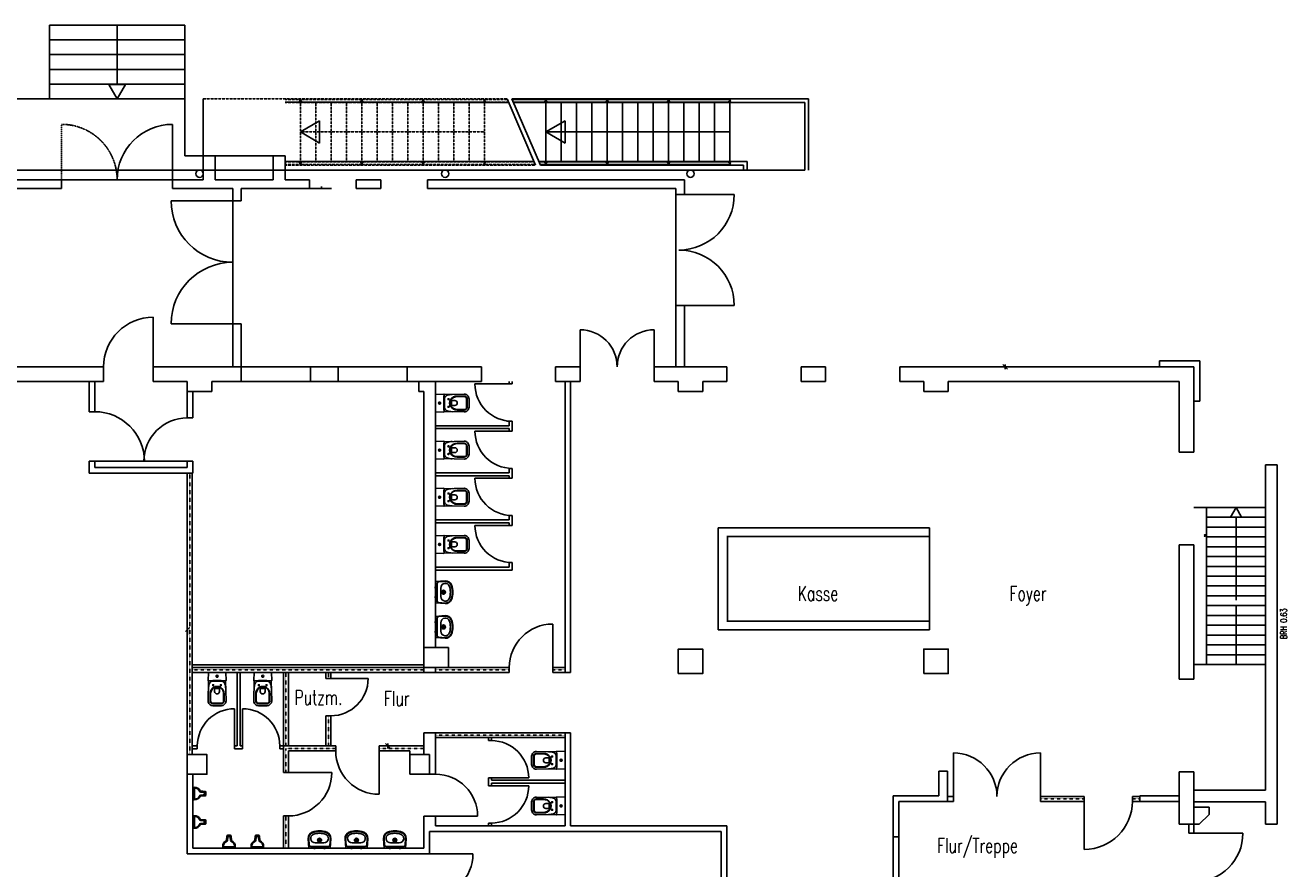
# Model space of a CAD drawing. Extents: x -72180 to 1827, y -18588 to 32277.
# Tile 4 of 4: x -23993 to 1702, y -6754 to 10433. Entities that reach past the tile are written whole.
import ezdxf

# ---------------------------------------------------------------- set-up
doc = ezdxf.new("R2010")
doc.units = 0
doc.header["$LTSCALE"] = 0.3
doc.header["$MEASUREMENT"] = 0
for name, pattern in [('AUSGEZOGEN', [0]), ('DOT2', [0.125, 0, -0.125]), ('GESTRICHELT', [0.75, 0.5, -0.25]), ('STRICHPUNKT', [1, 0.5, -0.25, 0, -0.25]), ('VERDECKT', [0.375, 0.25, -0.125])]:
    doc.linetypes.add(name, pattern=pattern)
doc.layers.get('0').update_dxf_attribs({"linetype": 'AUSGEZOGEN'})
for name, color, linetype in [('A---KANTD------', 7, 'CONTINUOUS'), ('A---KN--D------', 7, 'CONTINUOUS'), ('A---KN--Y------', 7, 'CONTINUOUS'), ('A---SA--D------', 7, 'AUSGEZOGEN'), ('SYMLAYER_7', 7, 'CONTINUOUS')]:
    doc.layers.add(name, color=color, linetype=linetype)
doc.styles.add('SIMPLEX7', font='simplexn.shx', dxfattribs={"width": 0.7})

# ---------------------------------------------------------------- blocks, each defined once
blk = doc.blocks.new('KOTE1')
for p, q in [((0, 0), (-0.113, 0.195)), ((-0.113, 0.195), (0.113, 0.195)), ((0.113, 0.195), (0, 0))]:
    blk.add_line(p, q)
blk = doc.blocks.new('BISA1-11')
at = {"layer": 'A---SA--D------', "color": 0, "linetype": 'STRICHPUNKT'}
for p, q in [((-0.1, -0.025), (-0.1, 0.025)), ((0.1, -0.025), (0.1, 0.025)), ((-0.05, -0.16), (0.05, -0.16)), ((0, -0.11), (0, -0.21))]:
    blk.add_line(p, q, dxfattribs=at)
at = {"layer": 'A---SA--D------', "color": 0}
blk.add_line((0.18, -0.195), (0.18, -0.195), dxfattribs=at)
for points in [[(0.23, -0.192), (0.216, 0), (-0.216, 0), (-0.23, -0.192, 0.327655), (-0.148, -0.322, 0.188791), (0.148, -0.322, 0.327655)], [(-0.22, -0.193), (-0.21, -0.058, -0.393479), (-0.18, -0.03), (0.18, -0.03, -0.393479), (0.21, -0.058), (0.22, -0.193, -0.327655), (0.144, -0.313, -0.18876), (-0.144, -0.313, -0.327655)], [(0.129, -0.276, 0.342139), (0.18, -0.19, 0.380741), (0.084, -0.105), (-0.084, -0.105, 0.380741), (-0.18, -0.19, 0.342139), (-0.129, -0.276, 0.188616)]]:
    blk.add_lwpolyline(points, format="xyb", close=True, dxfattribs=at)
for radius in [0.04, 0.032]:
    blk.add_circle((0, -0.16), radius, dxfattribs=at)
blk = doc.blocks.new('BISA3-11')
at = {"layer": 'A---SA--D------', "color": 0, "linetype": 'STRICHPUNKT'}
for p, q in [((-0.078, -0.24), (-0.078, -0.28)), ((-0.03, -0.08), (0.03, -0.08)), ((0, -0.05), (0, -0.11)), ((0.078, -0.24), (0.078, -0.28)), ((-0.098, -0.26), (-0.058, -0.26)), ((0.058, -0.26), (0.098, -0.26))]:
    blk.add_line(p, q, dxfattribs=at)
at = {"layer": 'A---SA--D------', "color": 0}
for points in [[(0.183, -0.164), (0.177, 0), (-0.177, 0), (-0.183, -0.164, 0.409558), (-0.173, -0.174, 0.026477), (0.173, -0.174, 0.409558)], [(0.143, -0.44, 0.263418), (0.068, -0.303, 0.262419), (-0.068, -0.303, 0.263418), (-0.142, -0.44), (-0.142, -0.58, 0.414214), (-0.082, -0.64), (0.083, -0.64, 0.414214), (0.143, -0.58)], [(0.133, -0.44, 0.263573), (0.063, -0.311, 0.258495), (-0.063, -0.311, 0.263573), (-0.132, -0.44), (-0.132, -0.58, 0.414214), (-0.082, -0.63), (0.083, -0.63, 0.414214), (0.133, -0.58)]]:
    blk.add_lwpolyline(points, format="xyb", close=True, dxfattribs=at)
for points in [[(0.173, -0.175), (0.183, -0.58, -0.414214), (0.083, -0.68), (-0.082, -0.68, -0.414214), (-0.182, -0.58), (-0.172, -0.175)], [(-0.099, -0.178, 0.250832), (-0.159, -0.232, 0.049817), (-0.176, -0.334, 0.062508)], [(0.099, -0.178, -0.250832), (0.159, -0.232, -0.049817), (0.176, -0.334, -0.062508)], [(0.063, -0.311, 0.498493), (0.05, -0.321), (0.05, -0.39, -1), (-0.05, -0.39), (-0.05, -0.321, 0.498493), (-0.063, -0.311)], [(-0.05, -0.336, -0.414214), (-0.04, -0.326), (0.04, -0.326, -0.414214), (0.05, -0.336)]]:
    blk.add_lwpolyline(points, format="xyb", dxfattribs=at)
for centre, radius in [((-0.078, -0.26), 0.01), ((0, -0.08), 0.02), ((0.078, -0.26), 0.01)]:
    blk.add_circle(centre, radius, dxfattribs=at)
blk.add_arc((0, -1.592), 1.428, 83.0621, 96.9379, dxfattribs=at)
blk = doc.blocks.new('PISSOIR')
at = {"layer": 'A---SA--D------', "color": 0}
for p, q in [((-0.128, -0.028), (0.128, -0.028)), ((-0.104, 0), (0.104, 0)), ((-0.044, -0.25), (-0.053, -0.155)), ((-0.031, -0.158), (-0.026, -0.216)), ((0.053, -0.155), (0.044, -0.25)), ((0.026, -0.263), (-0.026, -0.263))]:
    blk.add_line(p, q, dxfattribs=at)
for points in [[(0.128, -0.028, 0.301625), (0.112, -0.011, 0.098826), (-0.112, -0.011, 0.301583), (-0.128, -0.028)], [(-0.058, -0.148, 0.01436), (-0.054, -0.149, -0.347547), (-0.045, -0.159), (-0.037, -0.248, 0.167746), (-0.032, -0.261, 0.107846), (-0.026, -0.263)], [(0.055, -0.135, -0.01436), (0.051, -0.135, 0.343369), (0.031, -0.158), (0.026, -0.216, -0.386241), (0.005, -0.235), (-0.005, -0.235)], [(0.058, -0.148, -0.01436), (0.054, -0.149, 0.347547), (0.045, -0.159), (0.037, -0.248, -0.167746), (0.032, -0.261, -0.107846), (0.026, -0.263)]]:
    blk.add_lwpolyline(points, format="xyb", dxfattribs=at)
for centre, radius, start, end in [((-0.104, -0.023), 0.0235, 88.6693, 182.6364), ((0.104, -0.023), 0.0235, 357.3636, 91.3307), ((0.031, -0.027), 0.159, 178.9782, 180.2137), ((0.005, -0.031), 0.133, 178.576, 241.452), ((0.005, -0.031), 0.119, 178.576, 241.452), ((-0.06, -0.155), 0.007, 3.1983, 76.4166), ((-0.04, -0.074), 0.0628, 256.4166, 259.7074), ((-0.056, -0.159), 0.0245, 3.904, 79.7074), ((-0.026, -0.244), 0.0182, 197.6272, 272.0002), ((-0.005, -0.214), 0.021, 185.5255, 270), ((0.026, -0.244), 0.0182, 267.9998, 342.3728), ((-0.005, -0.031), 0.119, 298.548, 1.424), ((0.06, -0.155), 0.007, 103.5834, 176.8017), ((-0.005, -0.031), 0.133, 298.548, 1.424), ((-0.031, -0.027), 0.159, 359.7863, 1.0218)]:
    blk.add_arc(centre, radius, start, end, dxfattribs=at)
blk = doc.blocks.new('SOIR')
blk.add_blockref('PISSOIR', (0, 0))
blk = doc.blocks.new('STRICH')
for p, q in [((5, 5), (-5, -5)), ((-5, 0), (5, 0))]:
    blk.add_line(p, q)
blk = doc.blocks.new('LUG60x30x5-0')
at = {"layer": 'A---KN--D------'}
for p, q in [((0, 0.06), (0.002, 0.06)), ((0, 0.06), (0, 0)), ((0, 0), (0.03, 0)), ((0.005, 0.057), (0.005, 0.011)), ((0.011, 0.005), (0.027, 0.005)), ((0.03, 0.002), (0.03, 0))]:
    blk.add_line(p, q, dxfattribs=at)
for centre, radius, start, end in [((0.002, 0.057), 0.003, 0, 90), ((0.011, 0.011), 0.006, 180, 270), ((0.027, 0.002), 0.003, 0, 90)]:
    blk.add_arc(centre, radius, start, end, dxfattribs=at)
blk = doc.blocks.new('Gel-Pfosten-ein')
at = {"layer": 'A---KANTD------'}
blk.add_line((0, -0.015), (0.003, -0.015), dxfattribs=at)
at = {"layer": 'A---KN--D------'}
for p, q in [((0, 0.004), (0, -0.004)), ((0.05, 0.004), (0, 0.004)), ((0.05, 0.004), (0.05, -0.004))]:
    blk.add_line(p, q, dxfattribs=at)
at = {"layer": 'A---KN--Y------'}
for p, q in [((0.004, -0.034), (0.004, -0.013)), ((0.004, -0.013), (0.007, -0.013)), ((0.004, -0.034), (0.007, -0.034)), ((0.007, -0.034), (0.007, -0.013))]:
    blk.add_line(p, q, dxfattribs=at)
at = {"layer": 'SYMLAYER_7', "color": 4}
for p, q in [((0.019, 0.004), (0.019, 0.005)), ((0.019, 0.005), (0.031, 0.005)), ((0.019, 0.004), (0.019, 0.004)), ((0.02, 0.004), (0.02, 0.004)), ((0.029, 0.008), (0.021, 0.008)), ((0.021, 0.008), (0.021, 0.005)), ((0.022, 0.008), (0.022, 0.005)), ((0.022, 0.004), (0.022, 0)), ((0.022, -0.009), (0.022, 0.003)), ((0.024, 0.004), (0.024, -0.001)), ((0.024, -0.009), (0.024, 0.004)), ((0.026, -0.001), (0.026, 0.004)), ((0.026, 0.004), (0.026, -0.009)), ((0.028, 0.008), (0.028, 0.005)), ((0.028, 0.004), (0.028, 0)), ((0.028, -0.009), (0.028, 0.003)), ((0.029, 0.005), (0.029, 0.008)), ((0.031, 0.005), (0.031, 0.004)), ((0.019, -0.009), (0.019, -0.01)), ((0.019, -0.01), (0.031, -0.01)), ((0.021, -0.013), (0.021, -0.01)), ((0.029, -0.013), (0.021, -0.013)), ((0.022, -0.013), (0.022, -0.01)), ((0.028, -0.013), (0.028, -0.01)), ((0.029, -0.01), (0.029, -0.013)), ((0.031, -0.01), (0.031, -0.009))]:
    blk.add_line(p, q, dxfattribs=at)
at = {"layer": 'A---KN--Y------', "rotation": 270}
blk.add_blockref('LUG60x30x5-0', (-0.005, -0.004), dxfattribs=at)
blk = doc.blocks.new('Gel-Pfosten-beid')
at = {"layer": 'A---KANTD------'}
for p, q in [((0, 0.015), (0.003, 0.015)), ((0, -0.015), (0.003, -0.015))]:
    blk.add_line(p, q, dxfattribs=at)
at = {"layer": 'A---KN--D------'}
for p, q in [((0.05, 0.004), (0, 0.004)), ((0, 0.004), (0, -0.004)), ((0.05, 0.004), (0.05, -0.004))]:
    blk.add_line(p, q, dxfattribs=at)
at = {"layer": 'A---KN--Y------'}
for p, q in [((0.004, 0.034), (0.007, 0.034)), ((0.004, 0.034), (0.004, 0.013)), ((0.004, 0.013), (0.007, 0.013)), ((0.007, 0.034), (0.007, 0.013)), ((0.004, -0.013), (0.007, -0.013)), ((0.004, -0.034), (0.004, -0.013)), ((0.004, -0.034), (0.007, -0.034)), ((0.007, -0.034), (0.007, -0.013))]:
    blk.add_line(p, q, dxfattribs=at)
at = {"layer": 'SYMLAYER_7', "color": 4}
for p, q in [((0.019, 0.01), (0.031, 0.01)), ((0.019, 0.009), (0.019, 0.01)), ((0.021, 0.013), (0.021, 0.01)), ((0.029, 0.013), (0.021, 0.013)), ((0.022, 0.013), (0.022, 0.01)), ((0.022, -0.009), (0.022, 0.009)), ((0.024, -0.009), (0.024, 0.009)), ((0.026, 0.009), (0.026, -0.009)), ((0.028, 0.013), (0.028, 0.01)), ((0.028, -0.009), (0.028, 0.009)), ((0.029, 0.01), (0.029, 0.013)), ((0.031, 0.01), (0.031, 0.009)), ((0.019, -0.009), (0.019, -0.01)), ((0.019, -0.01), (0.031, -0.01)), ((0.021, -0.013), (0.021, -0.01)), ((0.029, -0.013), (0.021, -0.013)), ((0.022, -0.013), (0.022, -0.01)), ((0.028, -0.013), (0.028, -0.01)), ((0.029, -0.01), (0.029, -0.013)), ((0.031, -0.01), (0.031, -0.009))]:
    blk.add_line(p, q, dxfattribs=at)
at = {"layer": 'A---KN--Y------', "extrusion": (0, 0, -1), "zscale": -1, "rotation": 90}
blk.add_blockref('LUG60x30x5-0', (0.005, 0.004), dxfattribs=at)
at = {"layer": 'A---KN--Y------', "rotation": 270}
blk.add_blockref('LUG60x30x5-0', (-0.005, -0.004), dxfattribs=at)
blk = doc.blocks.new('_OBLIQUE')
at = {"color": 0, "linetype": 'ByBlock'}
blk.add_line((-0.5, -0.5), (0.5, 0.5), dxfattribs=at)

msp = doc.modelspace()

# ---------------------------------------------------------------- linework, layer by layer
at = {"color": 7}
for p, q in [((-23502, 8933), (-23502, 10433)), ((-20742, 10433), (-23502, 10433)), ((-22122, 9225), (-22122, 10433)), ((-20742, 7773), (-20742, 10433)), ((-20742, 10133), (-23502, 10133)), ((-20742, 9833), (-23502, 9833)), ((-20742, 9533), (-23502, 9533)), ((-20742, 9233), (-23502, 9233)), ((-20742, 8933), (-24852, 8933)), ((-20367, 7773), (-20367, 8933)), ((-14179, 8933), (-13600, 7583)), ((-14079, 8933), (-13500, 7583)), ((-14079, 8933), (-9288, 8933)), ((-13394, 8918), (-14073, 8918)), ((-14050, 8866), (-13404, 8866)), ((-13404, 8863), (-14049, 8863)), ((-13423, 8858), (-14047, 8858)), ((-14047, 8858), (-9288, 8858)), ((-13389, 8858), (-13389, 7658)), ((-12144, 8918), (-13385, 8918)), ((-13374, 8866), (-12154, 8866)), ((-12154, 8863), (-13374, 8863)), ((-13355, 8858), (-12173, 8858)), ((-13077, 8858), (-13077, 7658)), ((-12764, 8858), (-12764, 7658)), ((-12452, 8858), (-12452, 7658)), ((-12173, 8867), (-12173, 8870)), ((-12173, 8870), (-12152, 8870)), ((-12173, 8867), (-12152, 8867)), ((-12154, 8863), (-12154, 8866)), ((-12149, 8892), (-12152, 8892)), ((-12152, 8892), (-12152, 8884)), ((-12152, 8890), (-12149, 8890)), ((-12152, 8885), (-12149, 8885)), ((-12152, 8884), (-12149, 8884)), ((-12152, 8867), (-12152, 8870)), ((-12149, 8882), (-12149, 8894)), ((-12149, 8894), (-12148, 8894)), ((-12148, 8882), (-12149, 8882)), ((-12148, 8891), (-12136, 8891)), ((-12135, 8889), (-12148, 8889)), ((-12148, 8886), (-12135, 8886)), ((-12148, 8884), (-12136, 8884)), ((-12135, 8913), (-12143, 8913)), ((-12143, 8913), (-12135, 8913)), ((-12143, 8913), (-12143, 8863)), ((-12143, 8891), (-12139, 8891)), ((-12138, 8889), (-12143, 8889)), ((-12143, 8889), (-12130, 8889)), ((-12143, 8886), (-12138, 8886)), ((-12130, 8886), (-12143, 8886)), ((-12143, 8884), (-12139, 8884)), ((-12135, 8863), (-12143, 8863)), ((-12143, 8863), (-12135, 8863)), ((-12130, 8891), (-12142, 8891)), ((-12130, 8884), (-12142, 8884)), ((-12140, 8889), (-12135, 8889)), ((-12135, 8886), (-12140, 8886)), ((-12135, 8891), (-12139, 8891)), ((-12135, 8884), (-12139, 8884)), ((-12139, 8858), (-12139, 7658)), ((-10894, 8918), (-12135, 8918)), ((-12135, 8913), (-12135, 8863)), ((-12129, 8894), (-12130, 8894)), ((-12130, 8882), (-12129, 8882)), ((-12129, 8882), (-12129, 8894)), ((-12129, 8892), (-12126, 8892)), ((-12126, 8890), (-12129, 8890)), ((-12126, 8885), (-12129, 8885)), ((-12126, 8884), (-12129, 8884)), ((-12127, 8867), (-12127, 8870)), ((-12105, 8870), (-12127, 8870)), ((-12105, 8867), (-12127, 8867)), ((-12126, 8892), (-12126, 8884)), ((-12124, 8866), (-10904, 8866)), ((-12124, 8863), (-12124, 8866)), ((-10904, 8863), (-12124, 8863)), ((-10923, 8858), (-12115, 8858)), ((-12105, 8867), (-12105, 8870)), ((-11827, 8858), (-11827, 7658)), ((-11514, 8858), (-11514, 7658)), ((-11202, 8858), (-11202, 7658)), ((-10889, 8858), (-10889, 7658)), ((-9644, 8918), (-10885, 8918)), ((-10874, 8866), (-9654, 8866)), ((-9654, 8863), (-10874, 8863)), ((-10855, 8858), (-9673, 8858)), ((-10577, 8858), (-10577, 7658)), ((-10264, 8858), (-10264, 7658)), ((-9952, 8858), (-9952, 7658)), ((-9639, 8858), (-9639, 7658)), ((-9288, 8933), (-8038, 8933)), ((-9288, 8858), (-8113, 8858)), ((-8113, 8858), (-8113, 7483)), ((-8038, 8933), (-8038, 7483)), ((-20992, 8413), (-20992, 7283)), ((-13389, 8258), (-9639, 8258)), ((-20367, 7283), (-20367, 7773)), ((-20367, 7773), (-20127, 7773)), ((-20127, 7283), (-20127, 7773)), ((-18942, 7773), (-18702, 7773)), ((-18942, 7283), (-18942, 7773)), ((-18702, 7283), (-18702, 7773)), ((-18702, 7483), (-24852, 7483)), ((-13423, 7658), (-13532, 7658)), ((-13532, 7658), (-9288, 7658)), ((-13404, 7653), (-13530, 7653)), ((-13529, 7650), (-13404, 7650)), ((-13394, 7598), (-13506, 7598)), ((-13500, 7583), (-9363, 7583)), ((-12144, 7598), (-13385, 7598)), ((-12154, 7653), (-13374, 7653)), ((-13374, 7650), (-12154, 7650)), ((-13355, 7658), (-12173, 7658)), ((-12173, 7649), (-12173, 7646)), ((-12173, 7649), (-12152, 7649)), ((-12173, 7646), (-12152, 7646)), ((-12154, 7653), (-12154, 7650)), ((-12152, 7649), (-12152, 7646)), ((-12152, 7624), (-12152, 7632)), ((-12152, 7632), (-12149, 7632)), ((-12152, 7630), (-12149, 7630)), ((-12152, 7625), (-12149, 7625)), ((-12149, 7624), (-12152, 7624)), ((-12148, 7634), (-12149, 7634)), ((-12149, 7634), (-12149, 7622)), ((-12149, 7622), (-12148, 7622)), ((-12148, 7631), (-12136, 7631)), ((-12148, 7629), (-12135, 7629)), ((-12135, 7626), (-12148, 7626)), ((-12148, 7624), (-12136, 7624)), ((-12143, 7603), (-12143, 7653)), ((-12143, 7653), (-12135, 7653)), ((-12135, 7653), (-12143, 7653)), ((-12143, 7631), (-12139, 7631)), ((-12130, 7629), (-12143, 7629)), ((-12143, 7629), (-12138, 7629)), ((-12143, 7626), (-12130, 7626)), ((-12138, 7626), (-12143, 7626)), ((-12143, 7624), (-12139, 7624)), ((-12143, 7603), (-12135, 7603)), ((-12135, 7603), (-12143, 7603)), ((-12130, 7631), (-12142, 7631)), ((-12130, 7624), (-12142, 7624)), ((-12135, 7629), (-12140, 7629)), ((-12140, 7626), (-12135, 7626)), ((-12135, 7631), (-12139, 7631)), ((-12135, 7624), (-12139, 7624)), ((-12135, 7603), (-12135, 7653)), ((-10894, 7598), (-12135, 7598)), ((-12130, 7634), (-12129, 7634)), ((-12129, 7622), (-12130, 7622)), ((-12129, 7634), (-12129, 7622)), ((-12126, 7632), (-12129, 7632)), ((-12126, 7630), (-12129, 7630)), ((-12126, 7625), (-12129, 7625)), ((-12129, 7624), (-12126, 7624)), ((-12127, 7649), (-12127, 7646)), ((-12105, 7649), (-12127, 7649)), ((-12105, 7646), (-12127, 7646)), ((-12126, 7624), (-12126, 7632)), ((-12124, 7653), (-12124, 7650)), ((-10904, 7653), (-12124, 7653)), ((-12124, 7650), (-10904, 7650)), ((-10923, 7658), (-12115, 7658)), ((-12105, 7649), (-12105, 7646)), ((-9644, 7598), (-10885, 7598)), ((-9654, 7653), (-10874, 7653)), ((-10874, 7650), (-9654, 7650)), ((-10855, 7658), (-9673, 7658)), ((-9331, 7658), (-9615, 7658)), ((-9363, 7583), (-9363, 7483)), ((-9288, 7658), (-9288, 7583)), ((-9288, 7583), (-9288, 7483)), ((-8113, 7483), (-9288, 7483)), ((-25517, 7283), (-23252, 7283)), ((-23252, 7283), (-23252, 7108)), ((-20992, 7283), (-23252, 7283)), ((-20992, 7283), (-20367, 7283)), ((-20992, 7283), (-20992, 7108)), ((-20127, 7283), (-18942, 7283)), ((-18702, 7283), (-18202, 7283)), ((-18202, 7283), (-18202, 7108)), ((-17252, 7283), (-16752, 7283)), ((-17252, 7283), (-17252, 7108)), ((-16752, 7283), (-16752, 7108)), ((-15802, 7283), (-10567, 7283)), ((-15802, 7283), (-15802, 7108)), ((-10567, 7283), (-10567, 6983)), ((-25517, 7108), (-23252, 7108)), ((-20992, 7108), (-19767, 7108)), ((-19767, 7108), (-19767, 6858)), ((-19592, 7108), (-19592, 6858)), ((-19592, 7108), (-18202, 7108)), ((-18958, 7108), (-17758, 7108)), ((-17958, 7128), (-17958, 7148)), ((-17252, 7108), (-16752, 7108)), ((-15802, 7108), (-10742, 7108)), ((-10742, 6983), (-10742, 7108)), ((-10742, 6983), (-10567, 6983)), ((-10742, 6983), (-10742, 4723)), ((-9552, 6983), (-10682, 6983)), ((-21022, 6858), (-19767, 6858)), ((-19592, 6858), (-19767, 6858)), ((-19767, 6858), (-19767, 4348)), ((-10742, 3473), (-10742, 4723)), ((-10742, 4723), (-10567, 4723)), ((-10682, 4723), (-9552, 4723)), ((-10567, 4723), (-10567, 3473)), ((-21387, 4483), (-21387, 3473)), ((-19767, 4348), (-21022, 4348)), ((-19767, 4348), (-19767, 3473)), ((-19592, 4348), (-19767, 4348)), ((-19592, 4348), (-19592, 3473)), ((-12692, 3473), (-12692, 4228)), ((-11182, 3473), (-11182, 4228)), ((-892, 3598), (-892, 3473)), ((-892, 3598), (-67, 3598)), ((-67, 2773), (-67, 3598)), ((-25807, 3473), (-22397, 3473)), ((-22397, 3173), (-22397, 3473)), ((-21387, 3473), (-19592, 3473)), ((-21387, 3173), (-21387, 3473)), ((-19592, 3173), (-19592, 3473)), ((-18182, 3473), (-19592, 3473)), ((-18182, 3473), (-17622, 3473)), ((-18182, 3173), (-18182, 3473)), ((-17622, 3173), (-17622, 3473)), ((-16212, 3473), (-17622, 3473)), ((-16212, 3473), (-14702, 3473)), ((-16212, 3173), (-16212, 3473)), ((-14702, 3473), (-14702, 3173)), ((-13192, 3473), (-12692, 3473)), ((-13192, 3473), (-13192, 3173)), ((-12692, 3473), (-12692, 3173)), ((-11182, 3473), (-9702, 3473)), ((-11182, 3473), (-11182, 3173)), ((-9702, 3473), (-9702, 3173)), ((-8192, 3473), (-7692, 3473)), ((-8192, 3473), (-8192, 3173)), ((-7692, 3473), (-7692, 3173)), ((-6182, 3473), (-192, 3473)), ((-6182, 3473), (-6182, 3173)), ((-3334, 3473), (-4174, 3473)), ((-892, 3473), (-192, 3473)), ((-192, 3473), (-192, 1733)), ((-25807, 3173), (-22397, 3173)), ((-22692, 3173), (-22692, 2558)), ((-22577, 3173), (-22577, 2558)), ((-21387, 3173), (-20692, 3173)), ((-20692, 3173), (-20692, 2973)), ((-20192, 3173), (-20192, 2973)), ((-20192, 3173), (-19592, 3173)), ((-18182, 3173), (-19592, 3173)), ((-18182, 3173), (-17622, 3173)), ((-16212, 3173), (-17622, 3173)), ((-16212, 3173), (-14702, 3173)), ((-15974, 3173), (-15974, 2973)), ((-15634, 3173), (-15634, -2247)), ((-14834, 3123), (-14074, 3123)), ((-14134, 3173), (-14134, 3123)), ((-14134, 3173), (-14134, 3123)), ((-14074, 3123), (-14134, 3123)), ((-14074, 3123), (-14134, 3123)), ((-14074, 3173), (-14074, 3123)), ((-14074, 3173), (-14074, 3123)), ((-13192, 3173), (-12692, 3173)), ((-12999, 3173), (-12999, -2752)), ((-12884, 3173), (-12884, -2752)), ((-11182, 3173), (-10692, 3173)), ((-10692, 3173), (-10692, 2973)), ((-10192, 3173), (-10192, 2973)), ((-10192, 3173), (-9702, 3173)), ((-8192, 3173), (-7692, 3173)), ((-6182, 3173), (-5692, 3173)), ((-5692, 3173), (-5692, 2973)), ((-5192, 3173), (-5192, 2973)), ((-5192, 3173), (-492, 3173)), ((-492, 3173), (-492, 1733)), ((-20692, 2973), (-20192, 2973)), ((-20692, 2433), (-20692, 2973)), ((-20577, 2433), (-20577, 2973)), ((-15974, 2973), (-15874, 2973)), ((-15874, 2973), (-15874, -2247)), ((-10692, 2973), (-10192, 2973)), ((-5692, 2973), (-5192, 2973)), ((-67, 2773), (-192, 2773)), ((-22577, 2558), (-22692, 2558)), ((-20692, 2433), (-20577, 2433)), ((-14074, 2363), (-14194, 2363)), ((-14134, 2363), (-14134, 2273)), ((-14074, 2363), (-14074, 2163)), ((-15634, 2273), (-14134, 2273)), ((-15634, 2213), (-14134, 2213)), ((-14834, 2163), (-14074, 2163)), ((-14134, 2213), (-14134, 2163)), ((-14074, 2163), (-14134, 2163)), ((-22692, 1548), (-22692, 1308)), ((-22577, 1548), (-22692, 1548)), ((-22577, 1548), (-22577, 1423)), ((-21567, 1548), (-22577, 1548)), ((-21577, 1548), (-20692, 1548)), ((-20692, 1423), (-20692, 1548)), ((-20692, 1548), (-20577, 1548)), ((-20577, 1308), (-20577, 1548)), ((-492, 1733), (-192, 1733)), ((-22692, 1308), (-20577, 1308)), ((-22577, 1423), (-20692, 1423)), ((-20692, 1308), (-20692, -4427)), ((-20592, 1308), (-20592, -4427)), ((-15634, 1313), (-14134, 1313)), ((-14074, 1403), (-14134, 1403)), ((-14134, 1403), (-14134, 1313)), ((-14074, 1403), (-14074, 1203)), ((1268, -5149), (1268, 1473)), ((1268, 1473), (1508, 1473)), ((1508, -5845), (1508, 1473)), ((-15634, 1253), (-14134, 1253)), ((-14834, 1203), (-14074, 1203)), ((-14134, 1253), (-14134, 1203)), ((-14074, 1203), (-14134, 1203)), ((-192, 608), (1268, 608)), ((68, -2592), (68, 608)), ((-15634, 353), (-14134, 353)), ((-15634, 293), (-14134, 293)), ((-14074, 443), (-14134, 443)), ((-14134, 443), (-14134, 353)), ((-14134, 293), (-14134, 243)), ((-14074, 443), (-14074, 243)), ((68, 408), (1268, 408)), ((668, 413), (668, -1279)), ((-14834, 243), (-14074, 243)), ((-14074, 243), (-14134, 243)), ((-5577, 193), (-9877, 193)), ((-9877, 193), (-9877, -1887)), ((-5577, 18), (-9702, 18)), ((-9687, 18), (-9687, -1712)), ((-5577, 18), (-5577, 193)), ((68, 208), (1268, 208)), ((68, 8), (1268, 8)), ((-492, -152), (-492, -2892)), ((-492, -152), (-192, -152)), ((-192, -152), (-192, -2892)), ((68, -192), (1268, -192)), ((68, -392), (1268, -392)), ((-15634, -607), (-14134, -607)), ((-15634, -667), (-14074, -667)), ((-14074, -517), (-14134, -517)), ((-14134, -517), (-14134, -607)), ((-14074, -517), (-14074, -667)), ((68, -592), (1268, -592)), ((68, -792), (1268, -792)), ((68, -992), (1268, -992)), ((68, -1192), (1268, -1192)), ((68, -1392), (1268, -1392)), ((668, -1379), (668, -2592)), ((-20592, -2585), (-20592, -1745)), ((-13249, -1767), (-13249, -2652)), ((-9702, -1712), (-5577, -1712)), ((-5577, -1712), (-5577, -1887)), ((68, -1592), (1268, -1592)), ((68, -1792), (1268, -1792)), ((-9877, -1887), (-5577, -1887)), ((68, -1992), (1268, -1992)), ((-15374, -2247), (-15874, -2247)), ((-15874, -2247), (-15874, -2652)), ((-15374, -2652), (-15374, -2247)), ((68, -2192), (1268, -2192)), ((68, -2392), (1268, -2392)), ((-20592, -2602), (-15874, -2602)), ((-20592, -2652), (-15874, -2652)), ((-20592, -2752), (-18734, -2752)), ((-19678, -2752), (-19678, -4252)), ((-19618, -2752), (-19618, -4252)), ((-18734, -4252), (-18734, -2752)), ((-18734, -2752), (-15874, -2752)), ((-18634, -4252), (-18634, -2752)), ((-17869, -2877), (-17869, -2752)), ((-17769, -2877), (-17769, -2752)), ((-15874, -2652), (-15374, -2652)), ((-15874, -2652), (-15874, -2752)), ((-15874, -2752), (-15634, -2752)), ((-15634, -2652), (-14134, -2652)), ((-15634, -2652), (-15634, -2752)), ((-15634, -2752), (-14134, -2752)), ((-14134, -2652), (-14134, -2752)), ((-13249, -2652), (-12999, -2652)), ((-13249, -2652), (-13249, -2752)), ((-13249, -2752), (-12999, -2752)), ((-12999, -2752), (-12884, -2752)), ((-192, -2592), (1268, -2592)), ((-17769, -2877), (-17869, -2877)), ((-17009, -2877), (-17769, -2877)), ((-492, -2892), (-192, -2892)), ((-19728, -3492), (-19728, -4252)), ((-19568, -3492), (-19568, -4252)), ((-17869, -4252), (-17869, -3637)), ((-17769, -3637), (-17869, -3637)), ((-17769, -4252), (-17769, -3637)), ((-15874, -3982), (-15634, -3982)), ((-15874, -3982), (-15874, -4427)), ((-15634, -3982), (-15634, -4827)), ((-15634, -3982), (-12999, -3982)), ((-15634, -4082), (-12999, -4082)), ((-14559, -4082), (-14559, -4142)), ((-14499, -4082), (-14499, -4142)), ((-12999, -3982), (-12884, -3982)), ((-12999, -3982), (-12999, -5882)), ((-12884, -3982), (-12884, -5882)), ((-20592, -4252), (-20488, -4252)), ((-20592, -4312), (-20488, -4312)), ((-20548, -4312), (-20488, -4312)), ((-20488, -4312), (-20488, -4252)), ((-19728, -4252), (-19678, -4252)), ((-19728, -4312), (-19728, -4252)), ((-19728, -4312), (-19568, -4312)), ((-19618, -4252), (-19568, -4252)), ((-19568, -4312), (-19568, -4252)), ((-18808, -4252), (-18734, -4252)), ((-18808, -4312), (-18808, -4252)), ((-18808, -4312), (-18734, -4312)), ((-18734, -4252), (-18734, -4792)), ((-18734, -4252), (-17669, -4252)), ((-18634, -4352), (-17669, -4352)), ((-18634, -4352), (-18634, -4792)), ((-17669, -4252), (-17669, -4352)), ((-16784, -4252), (-16784, -4352)), ((-16784, -4252), (-15874, -4252)), ((-16784, -5237), (-16784, -4352)), ((-16784, -4352), (-16159, -4352)), ((-16159, -4427), (-16159, -4352)), ((-14559, -4142), (-14499, -4142)), ((-20692, -4427), (-20692, -4827)), ((-15759, -4427), (-15759, -4827)), ((-5087, -4395), (-5087, -5280)), ((-3317, -4395), (-3317, -5280)), ((-20692, -4827), (-20692, -6447)), ((-20577, -4827), (-20577, -6332)), ((-18634, -4792), (-18734, -4792)), ((-17749, -4792), (-18634, -4792)), ((-15759, -4827), (-15634, -4827)), ((-5382, -5265), (-5382, -4765)), ((-5382, -4765), (-5207, -4765)), ((-5207, -5380), (-5207, -4765)), ((-492, -4777), (-492, -5845)), ((-492, -4777), (-192, -4777)), ((-192, -4777), (-192, -5845)), ((-14559, -4902), (-14499, -4902)), ((-14559, -4902), (-14559, -5062)), ((-14559, -5062), (-14499, -5062)), ((-13739, -4902), (-14499, -4902)), ((-14499, -4902), (-14499, -4952)), ((-12999, -4952), (-14499, -4952)), ((-14499, -5012), (-14499, -5062)), ((-12999, -5012), (-14499, -5012)), ((-13739, -5062), (-14499, -5062)), ((-5382, -5265), (-6312, -5265)), ((-6312, -6100), (-6312, -5265)), ((-5207, -5380), (-6197, -5380)), ((-6197, -6100), (-6197, -5380)), ((-5087, -5280), (-5207, -5280)), ((-5087, -5380), (-5207, -5380)), ((-5087, -5380), (-5087, -5280)), ((-3317, -5380), (-3317, -5280)), ((-2422, -5280), (-3317, -5280)), ((-2422, -5380), (-3317, -5380)), ((-2422, -5280), (-2422, -5380)), ((-2422, -6360), (-2422, -5380)), ((-1442, -5280), (-1442, -5380)), ((-1290, -5280), (-1442, -5280)), ((-1290, -5380), (-1442, -5380)), ((-492, -5265), (-1290, -5265)), ((-1290, -5380), (-1290, -5265)), ((-492, -5380), (-1290, -5380)), ((-492, -5265), (-492, -5322)), ((-492, -5280), (-492, -5395)), ((-492, -5322), (-492, -5380)), ((-192, -5149), (1268, -5149)), ((-192, -5389), (1268, -5389)), ((1268, -5845), (1268, -5389)), ((-192, -5499), (118, -5499)), ((-82, -5845), (118, -5649)), ((118, -5499), (118, -5649)), ((-18734, -5677), (-18734, -6332)), ((-18634, -5677), (-18734, -5677)), ((-18634, -5677), (-18634, -6332)), ((-15874, -5682), (-15634, -5682)), ((-15874, -5882), (-15874, -5682)), ((-15874, -5882), (-15874, -6332)), ((-15634, -5882), (-15634, -5682)), ((-15634, -5682), (-14779, -5682)), ((-15634, -5882), (-12999, -5882)), ((-14559, -5822), (-14499, -5822)), ((-14559, -5822), (-14559, -5882)), ((-14499, -5822), (-14499, -5882)), ((-12884, -5882), (-9702, -5882)), ((-9702, -5882), (-9702, -7727)), ((-492, -5845), (-192, -5845)), ((-292, -5845), (-292, -6027)), ((-192, -5845), (-192, -6027)), ((-192, -5845), (-82, -5845)), ((1268, -5845), (1508, -5845)), ((-15759, -5997), (-15759, -6447)), ((-15759, -5997), (-12884, -5997)), ((-12884, -5997), (-9817, -5997)), ((-9817, -5997), (-9817, -7727)), ((-6197, -6100), (-6312, -6100)), ((-6312, -6100), (-6312, -6985)), ((-6197, -6100), (-6197, -6985)), ((-192, -6027), (-292, -6027)), ((808, -6027), (-192, -6027)), ((-20577, -6332), (-15874, -6332)), ((-20692, -6447), (-15759, -6447)), ((-14874, -6447), (-15759, -6447))]:
    msp.add_line(p, q, dxfattribs=at)
at = {"color": 7, "linetype": 'GESTRICHELT', "ltscale": 2}
for p, q in [((-20382, 8933), (-14179, 8933)), ((-18393, 8918), (-18702, 8918)), ((-18702, 8866), (-18404, 8866)), ((-18404, 8863), (-18702, 8863)), ((-18702, 8858), (-14147, 8858)), ((-18389, 8858), (-18389, 7658)), ((-17144, 8918), (-18385, 8918)), ((-18374, 8866), (-17154, 8866)), ((-17154, 8863), (-18374, 8863)), ((-18355, 8858), (-17173, 8858)), ((-18077, 8858), (-18077, 7658)), ((-17764, 8858), (-17764, 7658)), ((-17452, 8858), (-17452, 7658)), ((-17173, 8870), (-17152, 8870)), ((-17173, 8867), (-17173, 8870)), ((-17173, 8867), (-17152, 8867)), ((-17154, 8863), (-17154, 8866)), ((-17152, 8892), (-17152, 8884)), ((-17149, 8892), (-17152, 8892)), ((-17152, 8890), (-17149, 8890)), ((-17152, 8885), (-17149, 8885)), ((-17152, 8884), (-17149, 8884)), ((-17152, 8867), (-17152, 8870)), ((-17149, 8894), (-17148, 8894)), ((-17149, 8882), (-17149, 8894)), ((-17148, 8882), (-17149, 8882)), ((-17148, 8891), (-17136, 8891)), ((-17135, 8889), (-17148, 8889)), ((-17148, 8886), (-17135, 8886)), ((-17148, 8884), (-17136, 8884)), ((-17143, 8913), (-17143, 8863)), ((-17143, 8913), (-17135, 8913)), ((-17135, 8913), (-17143, 8913)), ((-17143, 8891), (-17139, 8891)), ((-17143, 8889), (-17130, 8889)), ((-17138, 8889), (-17143, 8889)), ((-17130, 8886), (-17143, 8886)), ((-17143, 8886), (-17138, 8886)), ((-17143, 8884), (-17139, 8884)), ((-17143, 8863), (-17135, 8863)), ((-17135, 8863), (-17143, 8863)), ((-17130, 8891), (-17142, 8891)), ((-17130, 8884), (-17142, 8884)), ((-17140, 8889), (-17135, 8889)), ((-17135, 8886), (-17140, 8886)), ((-17135, 8891), (-17139, 8891)), ((-17135, 8884), (-17139, 8884)), ((-17139, 8858), (-17139, 7658)), ((-15894, 8918), (-17135, 8918)), ((-17135, 8913), (-17135, 8863)), ((-17129, 8894), (-17130, 8894)), ((-17130, 8882), (-17129, 8882)), ((-17129, 8882), (-17129, 8894)), ((-17129, 8892), (-17126, 8892)), ((-17126, 8890), (-17129, 8890)), ((-17126, 8885), (-17129, 8885)), ((-17126, 8884), (-17129, 8884)), ((-17105, 8870), (-17127, 8870)), ((-17127, 8867), (-17127, 8870)), ((-17105, 8867), (-17127, 8867)), ((-17126, 8892), (-17126, 8884)), ((-17124, 8863), (-17124, 8866)), ((-17124, 8866), (-15904, 8866)), ((-15904, 8863), (-17124, 8863)), ((-15923, 8858), (-17115, 8858)), ((-17105, 8867), (-17105, 8870)), ((-16827, 8858), (-16827, 7658)), ((-16514, 8858), (-16514, 7658)), ((-16202, 8858), (-16202, 7658)), ((-15889, 8858), (-15889, 7658)), ((-14644, 8918), (-15885, 8918)), ((-15874, 8866), (-14654, 8866)), ((-14654, 8863), (-15874, 8863)), ((-15855, 8858), (-14673, 8858)), ((-15577, 8858), (-15577, 7658)), ((-15264, 8858), (-15264, 7658)), ((-14952, 8858), (-14952, 7658)), ((-14673, 8867), (-14673, 8870)), ((-14673, 8870), (-14652, 8870)), ((-14673, 8867), (-14652, 8867)), ((-14654, 8863), (-14654, 8866)), ((-14649, 8892), (-14652, 8892)), ((-14652, 8892), (-14652, 8884)), ((-14652, 8890), (-14649, 8890)), ((-14652, 8885), (-14649, 8885)), ((-14652, 8884), (-14649, 8884)), ((-14652, 8867), (-14652, 8870)), ((-14649, 8882), (-14649, 8894)), ((-14649, 8894), (-14648, 8894)), ((-14648, 8882), (-14649, 8882)), ((-14648, 8891), (-14636, 8891)), ((-14635, 8889), (-14648, 8889)), ((-14648, 8886), (-14635, 8886)), ((-14648, 8884), (-14636, 8884)), ((-14635, 8913), (-14643, 8913)), ((-14643, 8913), (-14635, 8913)), ((-14643, 8913), (-14643, 8863)), ((-14643, 8891), (-14639, 8891)), ((-14638, 8889), (-14643, 8889)), ((-14643, 8889), (-14630, 8889)), ((-14643, 8886), (-14638, 8886)), ((-14630, 8886), (-14643, 8886)), ((-14643, 8884), (-14639, 8884)), ((-14635, 8863), (-14643, 8863)), ((-14643, 8863), (-14635, 8863)), ((-14630, 8891), (-14642, 8891)), ((-14630, 8884), (-14642, 8884)), ((-14640, 8889), (-14635, 8889)), ((-14635, 8886), (-14640, 8886)), ((-14635, 8891), (-14639, 8891)), ((-14635, 8884), (-14639, 8884)), ((-14639, 8858), (-14639, 7658)), ((-14173, 8918), (-14635, 8918)), ((-14635, 8913), (-14635, 8863)), ((-14629, 8894), (-14630, 8894)), ((-14630, 8882), (-14629, 8882)), ((-14629, 8882), (-14629, 8894)), ((-14629, 8892), (-14626, 8892)), ((-14626, 8890), (-14629, 8890)), ((-14626, 8885), (-14629, 8885)), ((-14626, 8884), (-14629, 8884)), ((-14627, 8867), (-14627, 8870)), ((-14605, 8870), (-14627, 8870)), ((-14605, 8867), (-14627, 8867)), ((-14626, 8892), (-14626, 8884)), ((-14624, 8866), (-14150, 8866)), ((-14624, 8863), (-14624, 8866)), ((-14149, 8863), (-14624, 8863)), ((-14147, 8858), (-14615, 8858)), ((-14605, 8867), (-14605, 8870)), ((-18389, 8258), (-14639, 8258)), ((-18702, 7658), (-13632, 7658)), ((-18423, 7658), (-18702, 7658)), ((-18404, 7653), (-18702, 7653)), ((-18702, 7650), (-18404, 7650)), ((-18393, 7598), (-18702, 7598)), ((-18702, 7583), (-13600, 7583)), ((-17144, 7598), (-18385, 7598)), ((-17154, 7653), (-18374, 7653)), ((-18374, 7650), (-17154, 7650)), ((-18355, 7658), (-17173, 7658)), ((-17173, 7649), (-17152, 7649)), ((-17173, 7649), (-17173, 7646)), ((-17173, 7646), (-17152, 7646)), ((-17154, 7653), (-17154, 7650)), ((-17152, 7649), (-17152, 7646)), ((-17152, 7632), (-17149, 7632)), ((-17152, 7624), (-17152, 7632)), ((-17152, 7630), (-17149, 7630)), ((-17152, 7625), (-17149, 7625)), ((-17149, 7624), (-17152, 7624)), ((-17149, 7634), (-17149, 7622)), ((-17148, 7634), (-17149, 7634)), ((-17149, 7622), (-17148, 7622)), ((-17148, 7631), (-17136, 7631)), ((-17148, 7629), (-17135, 7629)), ((-17135, 7626), (-17148, 7626)), ((-17148, 7624), (-17136, 7624)), ((-17135, 7653), (-17143, 7653)), ((-17143, 7653), (-17135, 7653)), ((-17143, 7603), (-17143, 7653)), ((-17143, 7631), (-17139, 7631)), ((-17143, 7629), (-17138, 7629)), ((-17130, 7629), (-17143, 7629)), ((-17138, 7626), (-17143, 7626)), ((-17143, 7626), (-17130, 7626)), ((-17143, 7624), (-17139, 7624)), ((-17135, 7603), (-17143, 7603)), ((-17143, 7603), (-17135, 7603)), ((-17130, 7631), (-17142, 7631)), ((-17130, 7624), (-17142, 7624)), ((-17135, 7629), (-17140, 7629)), ((-17140, 7626), (-17135, 7626)), ((-17135, 7631), (-17139, 7631)), ((-17135, 7624), (-17139, 7624)), ((-17135, 7603), (-17135, 7653)), ((-15894, 7598), (-17135, 7598)), ((-17130, 7634), (-17129, 7634)), ((-17129, 7622), (-17130, 7622)), ((-17129, 7634), (-17129, 7622)), ((-17126, 7632), (-17129, 7632)), ((-17126, 7630), (-17129, 7630)), ((-17126, 7625), (-17129, 7625)), ((-17129, 7624), (-17126, 7624)), ((-17105, 7649), (-17127, 7649)), ((-17127, 7649), (-17127, 7646)), ((-17105, 7646), (-17127, 7646)), ((-17126, 7624), (-17126, 7632)), ((-15904, 7653), (-17124, 7653)), ((-17124, 7653), (-17124, 7650)), ((-17124, 7650), (-15904, 7650)), ((-15923, 7658), (-17115, 7658)), ((-17105, 7649), (-17105, 7646)), ((-14644, 7598), (-15885, 7598)), ((-14654, 7653), (-15874, 7653)), ((-15874, 7650), (-14654, 7650)), ((-15855, 7658), (-14673, 7658)), ((-14673, 7649), (-14673, 7646)), ((-14673, 7649), (-14652, 7649)), ((-14673, 7646), (-14652, 7646)), ((-14654, 7653), (-14654, 7650)), ((-14652, 7649), (-14652, 7646)), ((-14652, 7624), (-14652, 7632)), ((-14652, 7632), (-14649, 7632)), ((-14652, 7630), (-14649, 7630)), ((-14652, 7625), (-14649, 7625)), ((-14649, 7624), (-14652, 7624)), ((-14648, 7634), (-14649, 7634)), ((-14649, 7634), (-14649, 7622)), ((-14649, 7622), (-14648, 7622)), ((-14648, 7631), (-14636, 7631)), ((-14648, 7629), (-14635, 7629)), ((-14635, 7626), (-14648, 7626)), ((-14648, 7624), (-14636, 7624)), ((-14643, 7603), (-14643, 7653)), ((-14643, 7653), (-14635, 7653)), ((-14635, 7653), (-14643, 7653)), ((-14643, 7631), (-14639, 7631)), ((-14630, 7629), (-14643, 7629)), ((-14643, 7629), (-14638, 7629)), ((-14643, 7626), (-14630, 7626)), ((-14638, 7626), (-14643, 7626)), ((-14643, 7624), (-14639, 7624)), ((-14643, 7603), (-14635, 7603)), ((-14635, 7603), (-14643, 7603)), ((-14630, 7631), (-14642, 7631)), ((-14630, 7624), (-14642, 7624)), ((-14635, 7629), (-14640, 7629)), ((-14640, 7626), (-14635, 7626)), ((-14635, 7631), (-14639, 7631)), ((-14635, 7624), (-14639, 7624)), ((-14635, 7603), (-14635, 7653)), ((-13606, 7598), (-14635, 7598)), ((-14630, 7634), (-14629, 7634)), ((-14629, 7622), (-14630, 7622)), ((-14629, 7634), (-14629, 7622)), ((-14626, 7632), (-14629, 7632)), ((-14626, 7630), (-14629, 7630)), ((-14626, 7625), (-14629, 7625)), ((-14629, 7624), (-14626, 7624)), ((-14627, 7649), (-14627, 7646)), ((-14605, 7649), (-14627, 7649)), ((-14605, 7646), (-14627, 7646)), ((-14626, 7624), (-14626, 7632)), ((-14624, 7653), (-14624, 7650)), ((-13630, 7653), (-14624, 7653)), ((-14624, 7650), (-13629, 7650)), ((-13632, 7658), (-14615, 7658)), ((-14605, 7649), (-14605, 7646))]:
    msp.add_line(p, q, dxfattribs=at)
at = {"color": 7, "linetype": 'VERDECKT', "ltscale": 2}
msp.add_line((-23252, 7283), (-23252, 8413), dxfattribs=at)
at = {"color": 7, "linetype": 'Continuous', "ltscale": 3}
for p, q in [((-20367, 7773), (-20742, 7773)), ((-18942, 7773), (-20127, 7773)), ((-9288, 7483), (-18702, 7483))]:
    msp.add_line(p, q, dxfattribs=at)
at = {"color": 7, "linetype": 'DOT2'}
for p, q in [((-20642, 1308), (-20642, -4427)), ((-18684, -4252), (-18684, -2752)), ((-17819, -2877), (-17819, -2752)), ((-15634, -2702), (-14134, -2702)), ((-13249, -2702), (-12999, -2702)), ((-17819, -4252), (-17819, -3637)), ((-15634, -4032), (-12999, -4032))]:
    msp.add_line(p, q, dxfattribs=at)
at = {"ltscale": 500}
for p, q in [((-5577, 18), (-5577, -1712)), ((-20689, -1877), (-20689, -1978))]:
    msp.add_line(p, q, dxfattribs=at)
for p, q in [((21, 23), (25, 23)), ((39, 23), (37, 23))]:
    msp.add_line(p, q)
at = {"color": 7, "linetype": 'VERDECKT'}
for p, q in [((-20592, -2702), (-15874, -2702)), ((-18684, -4302), (-17669, -4302)), ((-18684, -4302), (-18684, -4792)), ((-16784, -4302), (-15874, -4302)), ((-2422, -5330), (-3317, -5330)), ((-1290, -5330), (-1442, -5330)), ((-18684, -5677), (-18684, -6332))]:
    msp.add_line(p, q, dxfattribs=at)
at = {"linetype": 'VERDECKT'}
for points in [[(19, 22), (19, 22), (21, 22), (21, 22)], [(40, 22), (40, 22), (42, 22), (42, 22)]]:
    msp.add_lwpolyline(points, close=True, dxfattribs=at)
for points in [[(25, 22), (25, 22), (27, 22), (27, 22)], [(36, 41), (36, 41), (37, 41), (37, 41)], [(37, 22), (37, 22), (38, 22), (38, 22)]]:
    msp.add_lwpolyline(points, close=True)
at = {"color": 7}
for points in [[(-10692, -2777), (-10692, -2277), (-10192, -2277), (-10192, -2777)], [(-5692, -2777), (-5692, -2277), (-5192, -2277), (-5192, -2777)]]:
    msp.add_lwpolyline(points, close=True, dxfattribs=at)
for points in [[(-20692, -4427), (-20292, -4427), (-20292, -4827), (-20692, -4827)], [(-16159, -4827), (-16159, -4427), (-15759, -4427)], [(-15759, -4827), (-16159, -4827)]]:
    msp.add_lwpolyline(points, dxfattribs=at)
for centre in [(-20442, 7408), (-15442, 7408), (-10442, 7408)]:
    msp.add_circle(centre, 75, dxfattribs=at)
at = {"color": 7, "linetype": 'VERDECKT', "ltscale": 2}
msp.add_arc((-23252, 7283), 1130, 360, 90, dxfattribs=at)
at = {"color": 7}
for centre, radius, start, end in [((-20992, 7283), 1130, 90, 180), ((-10682, 6983), 1130, 270, 0), ((-19767, 6858), 1255, 180, 270), ((-10682, 4723), 1130, 0, 90), ((-19767, 4348), 1255, 90, 180), ((-21387, 3473), 1010, 90, 180), ((-12692, 3473), 755, 0, 90), ((-11182, 3473), 755, 90, 180), ((-14074, 3123), 760, 180, 270), ((-22577, 1548), 1010, 0, 90), ((-20692, 1548), 885, 90, 180), ((-14074, 2163), 760, 180, 270), ((-14074, 1203), 760, 180, 270), ((-14074, 243), 760, 180, 270), ((-13249, -2652), 885, 90, 180), ((-17769, -2877), 760, 270, 0), ((-19728, -4252), 760, 90, 180), ((-19568, -4252), 760, 360, 90), ((-16784, -4352), 885, 180, 270), ((-14499, -4902), 760, 0, 90), ((-5087, -5280), 885, 0, 90), ((-3317, -5280), 885, 90, 180), ((-18634, -4792), 885, 270, 0), ((-15634, -5682), 855, 0, 90), ((-14499, -5062), 760, 270, 0), ((-2422, -5380), 980, 270, 360), ((-192, -6027), 1000, 270, 0), ((-15759, -6447), 885, 270, 0)]:
    msp.add_arc(centre, radius, start, end, dxfattribs=at)
at = {"color": 0}
for p in [(32, 45), (32, 44), (32, 44), (40, 45), (41, 39), (41, 39), (41, 39), (42, 45), (42, 45), (42, 45), (43, 45), (43, 45), (43, 45), (43, 42), (43, 40), (43, 39), (43, 39), (43, 39), (45, 45), (45, 45), (45, 45), (46, 45), (46, 45), (46, 45), (52, 45), (52, 45), (52, 42), (53, 45)]:
    msp.add_point(p, dxfattribs=at)

# ---------------------------------------------------------------- block references
at = {"color": 7}
for name, p, xscale, yscale, zscale in [('KOTE1', (-22122, 8933), -1500, 1500, 1500), ('LUG60x30x5-0', (-12135, 8858), 1000, 1000, 1000), ('BISA3-11', (-20086, -2752), 1000, 1000, 1000), ('BISA3-11', (-19156, -2752), 1000, 1000, 1000)]:
    msp.add_blockref(name, p, dxfattribs=dict(at, xscale=xscale, yscale=yscale, zscale=zscale))
at = {"color": 7, "linetype": 'GESTRICHELT', "ltscale": 2}
for name, p, xscale, yscale, zscale, rotation in [('Gel-Pfosten-beid', (-18389, 8863), 1000, 1000, 1000, 89.99999999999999), ('Gel-Pfosten-beid', (-15889, 8863), 1000, 1000, 1000, 89.99999999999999), ('KOTE1', (-18389, 8258), -2000, 2000, 2000, 270), ('Gel-Pfosten-beid', (-18389, 7653), -1000, 1000, 1000, 89.99999999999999), ('LUG60x30x5-0', (-17135, 7658), -1000, 1000, 1000, 180), ('Gel-Pfosten-beid', (-15889, 7653), -1000, 1000, 1000, 89.99999999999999), ('LUG60x30x5-0', (-14635, 7658), -1000, 1000, 1000, 180)]:
    msp.add_blockref(name, p, dxfattribs=dict(at, xscale=xscale, yscale=yscale, zscale=zscale, rotation=rotation))
at = {"color": 7, "linetype": 'GESTRICHELT', "ltscale": 2, "extrusion": (0, 0, -1), "xscale": 1000, "yscale": 1000, "zscale": -1000}
for p in [(17143, 8858), (14643, 8858)]:
    msp.add_blockref('LUG60x30x5-0', p, dxfattribs=at)
at = {"color": 7, "linetype": 'GESTRICHELT', "ltscale": 2, "xscale": 1000, "yscale": 1000, "zscale": 1000}
for p in [(-17135, 8858), (-14635, 8858)]:
    msp.add_blockref('LUG60x30x5-0', p, dxfattribs=at)
at = {"color": 7}
for name, p, xscale, yscale, zscale, rotation in [('Gel-Pfosten-beid', (-13389, 8863), 1000, 1000, 1000, 89.99999999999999), ('Gel-Pfosten-beid', (-10889, 8863), 1000, 1000, 1000, 89.99999999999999), ('Gel-Pfosten-ein', (-9639, 8863), -1000, 1000, 1000, 270), ('KOTE1', (-13389, 8258), -2000, 2000, 2000, 270), ('Gel-Pfosten-beid', (-13389, 7653), -1000, 1000, 1000, 89.99999999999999), ('LUG60x30x5-0', (-12135, 7658), -1000, 1000, 1000, 180), ('Gel-Pfosten-beid', (-10889, 7653), -1000, 1000, 1000, 89.99999999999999), ('Gel-Pfosten-ein', (-9639, 7653), 1000, 1000, 1000, 270), ('STRICH', (-4034, 3473), 10, 10, 10, 270), ('BISA3-11', (-15634, 2735), 1000, 1000, 1000, 89.99999999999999), ('BISA3-11', (-15634, 1775), 1000, 1000, 1000, 89.99999999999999), ('BISA3-11', (-15634, 815), 1000, 1000, 1000, 89.99999999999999), ('KOTE1', (668, 608), 1000, 1000, 1000, 180), ('BISA3-11', (-15634, -145), 1000, 1000, 1000, 89.99999999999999), ('BISA1-11', (-15634, -1120), 1000, 1000, 1000, 89.99999999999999), ('BISA1-11', (-15634, -1827), 1000, 1000, 1000, 89.99999999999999), ('STRICH', (-16605, -4252), 10, 10, 10, 270), ('BISA3-11', (-12999, -4544), 1000, 1000, 1000, 270), ('SOIR', (-20577, -5222), 1000, 1000, 1000, 89.99999999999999), ('BISA3-11', (-12999, -5474), 1000, 1000, 1000, 270), ('SOIR', (-20577, -5800), 1000, 1000, 1000, 89.99999999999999), ('SOIR', (-19844, -6332), 1000, 1000, 1000, 180), ('SOIR', (-19266, -6332), 1000, 1000, 1000, 180), ('BISA1-11', (-17999, -6332), 1000, 1000, 1000, 180), ('BISA1-11', (-17248, -6332), 1000, 1000, 1000, 180), ('BISA1-11', (-16465, -6332), 1000, 1000, 1000, 180)]:
    msp.add_blockref(name, p, dxfattribs=dict(at, xscale=xscale, yscale=yscale, zscale=zscale, rotation=rotation))
at = {"color": 7, "extrusion": (0, 0, -1), "xscale": 1000, "yscale": 1000, "zscale": -1000}
msp.add_blockref('LUG60x30x5-0', (12143, 8858), dxfattribs=at)
at = {"color": 7, "linetype": 'GESTRICHELT', "ltscale": 2, "extrusion": (0, 0, -1), "xscale": -1000, "yscale": 1000, "zscale": -1000, "rotation": 180}
for p in [(17143, 7658), (14643, 7658)]:
    msp.add_blockref('LUG60x30x5-0', p, dxfattribs=at)
at = {"color": 7, "extrusion": (0, 0, -1), "xscale": -1000, "yscale": 1000, "zscale": -1000, "rotation": 180}
msp.add_blockref('LUG60x30x5-0', (12143, 7658), dxfattribs=at)
at = {"rotation": 90}
msp.add_blockref('KOTE1', (25, 23), dxfattribs=at)
at = {"xscale": -1, "rotation": 270}
msp.add_blockref('KOTE1', (37, 23), dxfattribs=at)
at = {"ltscale": 500, "xscale": 80, "yscale": 80, "zscale": 80}
msp.add_blockref('_OBLIQUE', (-20689, -1878), dxfattribs=at)

# ---------------------------------------------------------------- texts
at = {"style": 'SIMPLEX7', "width": 0.7}
for s, p in [('verlegen', (20, 22)), ('Vorh. Heizkörper', (20, 23)), ('Vorh. Heizkörper', (36, 40)), ('abbauen', (36, 40)), ('Vorh. Heizkörper', (39, 23)), ('verlegen', (39, 22))]:
    msp.add_text(s, height=0.125, dxfattribs=at).set_placement(p)
at = {"color": 7, "style": 'SIMPLEX7', "width": 0.7}
for s, p in [('Kasse', (-8262, -1293)), ('Foyer', (-3947, -1293)), ('Putzm.', (-18512, -3413)), ('Flur', (-16688, -3433)), ('Flur/Treppe', (-5421, -6430))]:
    msp.add_text(s, height=300, dxfattribs=at).set_placement(p)
msp.add_text('BRH 0.63', height=125, rotation=90, dxfattribs=at).set_placement((1700, -2073))

doc.saveas('drawing.dxf')
